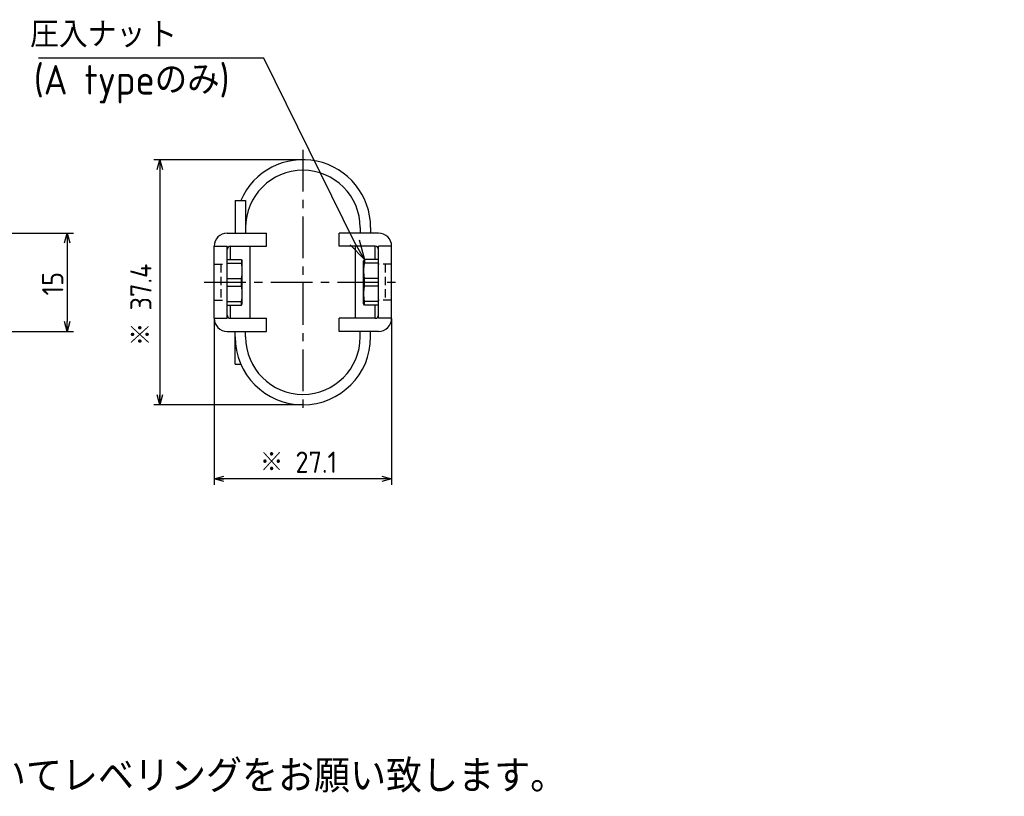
# Model space of a CAD drawing. Extents: x 12 to 378, y 137 to 257.
# Tile 8 of 8: x 228 to 378, y 137 to 256. Entities that reach past the tile are written whole.
import ezdxf

# ---------------------------------------------------------------- set-up
doc = ezdxf.new("R2010")
doc.units = 0
doc.header["$LTSCALE"] = 0.2
doc.linetypes.add('CENTER', pattern=[50.8, 31.75, -6.35, 6.35, -6.35])
doc.linetypes.add('HIDDEN', pattern=[9.525, 6.35, -3.175])
doc.layers.get('0').update_dxf_attribs({"linetype": 'CONTINUOUS'})
doc.layers.add('18-0-CON', color=3, linetype='CONTINUOUS')
doc.styles.get("Standard").update_dxf_attribs({"font": 'isocp.shx', "bigfont": 'bigfont.shx'})

# ---------------------------------------------------------------- blocks, each defined once
blk = doc.blocks.new('_OPEN30')
at = {"color": 0, "linetype": 'BYBLOCK'}
for p, q in [((-1, 0.268), (0, 0)), ((0, 0), (-1, -0.268)), ((0, 0), (-1, 0))]:
    blk.add_line(p, q, dxfattribs=at)
blk = doc.blocks.new('*U101')
at = {"color": 0}
blk.add_text('(A typeのみ)', height=4.5, dxfattribs=at).set_placement((229.93, 244.48))
blk = doc.blocks.new('*U103')
for s, p in [('※寸法には、製品の特性上バラツキが生じます。', (14.54, 146.29)), ('また、ヘリカル防振器はレベリング機能が御座いませんので、お客様にてシム等を用いてレベリングをお願い致します。', (14.21, 137.96))]:
    blk.add_text(s, height=5).set_placement(p)
blk = doc.blocks.new('*U109')
at = {"layer": '18-0-CON', "color": 3}
blk.add_text('※ 37.4', height=3.25, rotation=90, dxfattribs=at).set_placement((247.9, 206.09))
blk = doc.blocks.new('*U110')
at = {"color": 3}
blk.add_text('※ 27.1', height=3.25, dxfattribs=at).set_placement((264.44, 186.74))
blk = doc.blocks.new('*U124')
at = {"color": 0}
blk.add_text('15', height=3.25, rotation=90, dxfattribs=at).set_placement((234.44, 213.81))

msp = doc.modelspace()

# ---------------------------------------------------------------- linework, layer by layer
at = {"color": 0, "linetype": 'CENTER'}
for p, q in [((271.006, 236.026), (271.006, 195.626)), ((255.956, 215.826), (286.056, 215.826))]:
    msp.add_line(p, q, dxfattribs=at)
at = {"color": 0}
for p, q in [((270.975, 234.526), (248.241, 234.526)), ((249.165, 233.026), (249.165, 197.126)), ((260.656, 228.326), (260.656, 223.326)), ((262.256, 228.326), (262.256, 223.326)), ((279.756, 224.176), (279.756, 223.326)), ((281.356, 224.176), (281.356, 223.326)), ((203.772, 223.326), (236, 223.326)), ((235, 221.826), (235, 209.826)), ((257.456, 210.295), (257.456, 184.91)), ((284.556, 210.295), (284.556, 184.91)), ((203.856, 208.326), (236, 208.326)), ((260.656, 203.326), (260.656, 208.326)), ((262.256, 207.476), (262.256, 208.326)), ((279.756, 207.476), (279.756, 208.326)), ((281.356, 207.476), (281.356, 208.326)), ((270.975, 197.126), (248.241, 197.126)), ((283.056, 185.841), (257.456, 185.841))]:
    msp.add_line(p, q, dxfattribs=at)
for p, q in [((260.656, 228.326), (262.256, 228.326)), ((259.456, 223.326), (265.456, 223.326)), ((265.456, 221.326), (265.456, 223.326)), ((282.556, 223.326), (276.556, 223.326)), ((276.556, 221.326), (276.556, 223.326)), ((257.456, 221.326), (259.456, 221.326)), ((257.456, 210.326), (257.456, 221.326)), ((259.456, 210.326), (259.456, 221.326)), ((259.956, 221.326), (265.456, 221.326)), ((259.956, 219.326), (259.956, 221.326)), ((262.956, 210.326), (262.956, 221.326)), ((282.056, 221.326), (276.556, 221.326)), ((279.056, 210.326), (279.056, 221.326)), ((282.056, 219.326), (282.056, 221.326)), ((284.556, 221.326), (282.556, 221.326)), ((282.556, 210.326), (282.556, 221.326)), ((284.556, 210.326), (284.556, 221.326)), ((259.456, 219.326), (261.611, 219.326)), ((259.456, 218.746), (261.611, 218.746)), ((261.611, 219.326), (261.611, 218.746)), ((261.611, 219.326), (261.756, 219.076)), ((261.756, 212.576), (261.756, 219.076)), ((280.4, 219.326), (280.256, 219.076)), ((280.256, 212.576), (280.256, 219.076)), ((282.556, 219.326), (280.4, 219.326)), ((280.4, 219.326), (280.4, 218.746)), ((282.556, 218.746), (280.4, 218.746)), ((259.456, 216.411), (261.611, 216.411)), ((259.456, 215.241), (261.611, 215.241)), ((261.611, 215.241), (261.611, 216.411)), ((282.556, 216.411), (280.4, 216.411)), ((280.4, 215.241), (280.4, 216.411)), ((282.556, 215.241), (280.4, 215.241)), ((259.456, 212.906), (261.611, 212.906)), ((259.456, 212.326), (261.611, 212.326)), ((259.956, 210.326), (259.956, 212.326)), ((261.611, 212.326), (261.611, 212.906)), ((261.611, 212.326), (261.756, 212.576)), ((280.4, 212.326), (280.256, 212.576)), ((282.556, 212.906), (280.4, 212.906)), ((280.4, 212.326), (280.4, 212.906)), ((282.556, 212.326), (280.4, 212.326)), ((282.056, 210.326), (282.056, 212.326)), ((257.456, 210.326), (259.456, 210.326)), ((259.956, 210.326), (265.456, 210.326)), ((265.456, 208.326), (265.456, 210.326)), ((282.056, 210.326), (276.556, 210.326)), ((276.556, 208.326), (276.556, 210.326)), ((284.556, 210.326), (282.556, 210.326)), ((259.456, 208.326), (265.456, 208.326)), ((282.556, 208.326), (276.556, 208.326)), ((260.656, 203.326), (261.524, 203.326))]:
    msp.add_line(p, q)
at = {"color": 0, "linetype": 'HIDDEN'}
for p, q in [((257.456, 218.576), (259.456, 218.576)), ((258.456, 218.576), (258.456, 213.076)), ((284.554, 218.586), (282.554, 218.584)), ((283.554, 218.585), (283.558, 213.085)), ((257.456, 213.076), (259.456, 213.076)), ((284.558, 213.086), (282.558, 213.084))]:
    msp.add_line(p, q, dxfattribs=at)
at = {"color": 0}
msp.add_lwpolyline([(278.906, 221.927), (265.064, 250.051), (230.664, 250.051)], dxfattribs=at)
for centre, radius, start, end in [((271.006, 224.176), 10.35, 0, 156.36141), ((271.006, 224.176), 8.75, 0, 180), ((259.456, 221.326), 2, 90, 180), ((282.556, 221.326), 2, 360, 90), ((259.956, 220.826), 0.5, 90, 180), ((282.056, 220.826), 0.5, 360, 90), ((257.091, 217.578), 4.668, 345.51734, 14.48266), ((284.92, 217.578), 4.668, 165.51734, 194.48266), ((257.091, 214.073), 4.668, 345.51734, 14.48266), ((284.92, 214.073), 4.668, 165.51734, 194.48266), ((259.956, 210.826), 0.5, 180, 270), ((282.056, 210.826), 0.5, 270, 360), ((259.456, 210.326), 2, 180, 270), ((282.556, 210.326), 2, 270, 360), ((271.006, 207.476), 10.35, 180, 0), ((271.006, 207.476), 8.75, 180, 0)]:
    msp.add_arc(centre, radius, start, end)

# ---------------------------------------------------------------- block references
for name in ['*U101', '*U103']:
    msp.add_blockref(name, (0, 0))
for p, xscale, yscale, zscale, rotation in [((249.165, 234.526), 1.5, 1.5, 1.5, 90), ((235, 223.326), 1.5, 1.5, 1.5, 90), ((280.4, 219.326), 2.999999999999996, 2.999999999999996, 2.999999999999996, 299.8822543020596), ((235, 208.326), 1.5, 1.5, 1.5, 270), ((249.165, 197.126), 1.5, 1.5, 1.5, 270), ((257.456, 185.841), 1.5, 1.5, 1.5, 180)]:
    msp.add_blockref('_OPEN30', p, dxfattribs=dict(at, xscale=xscale, yscale=yscale, zscale=zscale, rotation=rotation))
at = {"color": 0, "xscale": 1.5, "yscale": 1.5, "zscale": 1.5}
msp.add_blockref('_OPEN30', (284.556, 185.841), dxfattribs=at)
at = {"layer": '18-0-CON'}
for name in ['*U109', '*U124', '*U110']:
    msp.add_blockref(name, (0, 0), dxfattribs=at)

# ---------------------------------------------------------------- texts
at = {"color": 0}
for s, p in [('圧入ナッ', (229.347, 251.648)), ('ト', (247.391, 251.594))]:
    msp.add_text(s, height=4, dxfattribs=at).set_placement(p)

doc.saveas('drawing.dxf')
